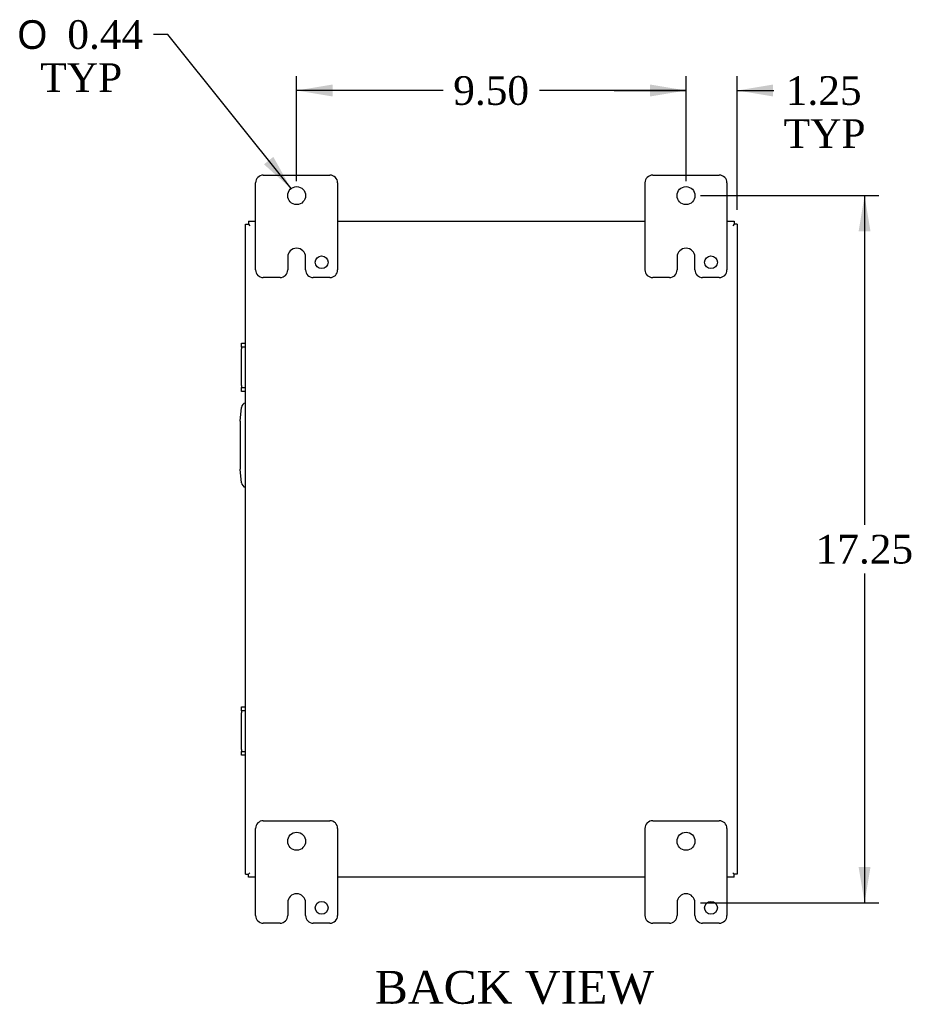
# Model space of a CAD drawing. Header units: inches. Extents: x 5 to 118, y 3 to 78.
# Tile 5 of 6: x 83 to 105, y 28 to 52. Entities that reach past the tile are written whole.
import ezdxf
from ezdxf.enums import TextEntityAlignment as Align

# ---------------------------------------------------------------- set-up
doc = ezdxf.new("R2010")
doc.units = ezdxf.units.IN
doc.header["$MEASUREMENT"] = 0
for name, color, linetype in [('COM40153-2', 7, 'CONTINUOUS'), ('COM42667', 7, 'CONTINUOUS'), ('COM48423', 7, 'CONTINUOUS'), ('DEFAULT', 7, 'CONTINUOUS'), ('FET07710', 7, 'CONTINUOUS')]:
    doc.layers.add(name, color=color, linetype=linetype)
doc.styles.add('SEACAD_SOLID_EDGE_ANSI1_SY', font='txt')
doc.styles.add('SEACAD_TIMES_NEW_ROMAN', font='times.ttf')

# ---------------------------------------------------------------- blocks, each defined once
blk = doc.blocks.new('GDIMGGROUP8')
at = {"layer": 'DEFAULT', "linetype": 'Continuous'}
for points in [[(91.038, 50.463), (90.163, 50.317), (91.038, 50.172)], [(98.788, 50.463), (98.788, 50.172), (99.663, 50.317)]]:
    blk.add_hatch(color=136, dxfattribs=at).paths.add_polyline_path(points)
at = {"layer": 'DEFAULT', "color": 136, "linetype": 'Continuous'}
for p, q in [((90.163, 48.103), (90.163, 50.667)), ((99.663, 48.103), (99.663, 50.667)), ((93.739, 50.317), (90.163, 50.317)), ((99.663, 50.317), (96.087, 50.317))]:
    blk.add_line(p, q, dxfattribs=at)
at = {"layer": 'DEFAULT', "color": 136, "linetype": 'Continuous', "style": 'SEACAD_TIMES_NEW_ROMAN'}
blk.add_text('9.50', height=0.7, dxfattribs=at).set_placement((93.984, 50.667), align=Align.TOP_LEFT)
blk = doc.blocks.new('GDIMGGROUP9')
at = {"layer": 'DEFAULT', "linetype": 'Continuous'}
for points in [[(98.788, 50.463), (98.788, 50.172), (99.663, 50.317)], [(101.788, 50.463), (100.913, 50.317), (101.788, 50.172)]]:
    blk.add_hatch(color=136, dxfattribs=at).paths.add_polyline_path(points)
at = {"layer": 'DEFAULT', "color": 136, "linetype": 'Continuous'}
for p, q in [((99.663, 48.322), (99.663, 50.667)), ((100.913, 47.406), (100.913, 50.667)), ((97.913, 50.317), (99.663, 50.317)), ((100.913, 50.317), (101.802, 50.317))]:
    blk.add_line(p, q, dxfattribs=at)
at = {"layer": 'DEFAULT', "color": 136, "linetype": 'Continuous', "style": 'SEACAD_TIMES_NEW_ROMAN'}
for s, p in [('1.25', (102.097, 50.667)), ('TYP', (102.047, 49.617))]:
    blk.add_text(s, height=0.7, dxfattribs=at).set_placement(p, align=Align.TOP_LEFT)
blk = doc.blocks.new('GDIMGGROUP10')
at = {"layer": 'DEFAULT', "linetype": 'Continuous'}
for points in [[(104.165, 46.878), (104.02, 47.753), (103.874, 46.878)], [(104.165, 31.378), (103.874, 31.378), (104.02, 30.503)]]:
    blk.add_hatch(color=136, dxfattribs=at).paths.add_polyline_path(points)
at = {"layer": 'DEFAULT', "color": 136, "linetype": 'Continuous'}
for p, q in [((100.013, 47.753), (104.37, 47.753)), ((104.02, 47.753), (104.02, 39.723)), ((104.02, 38.533), (104.02, 30.503)), ((100.013, 30.503), (104.37, 30.503))]:
    blk.add_line(p, q, dxfattribs=at)
at = {"layer": 'DEFAULT', "color": 136, "linetype": 'Continuous', "style": 'SEACAD_TIMES_NEW_ROMAN'}
blk.add_text('17.25', height=0.7, dxfattribs=at).set_placement((102.825, 39.478), align=Align.TOP_LEFT)
blk = doc.blocks.new('GDIMGGROUP16')
at = {"layer": 'DEFAULT', "linetype": 'Continuous'}
blk.add_hatch(color=136, dxfattribs=at).paths.add_polyline_path([(89.366, 48.516), (90.026, 47.924), (89.594, 48.698)])
at = {"layer": 'DEFAULT', "color": 136, "linetype": 'Continuous'}
for p, q in [((87.021, 51.682), (86.671, 51.682)), ((90.026, 47.924), (87.021, 51.682))]:
    blk.add_line(p, q, dxfattribs=at)
for s, style, p in [('O', 'SEACAD_SOLID_EDGE_ANSI1_SY', (83.35, 52.032)), ('0.44', 'SEACAD_TIMES_NEW_ROMAN', (84.568, 52.032)), ('TYP', 'SEACAD_TIMES_NEW_ROMAN', (83.909, 50.982))]:
    blk.add_text(s, height=0.7, dxfattribs=dict(at, style=style)).set_placement(p, align=Align.TOP_LEFT)

msp = doc.modelspace()

# ---------------------------------------------------------------- linework, layer by layer
at = {"layer": 'COM40153-2', "color": 7, "linetype": 'Continuous'}
for p, q in [((88.788, 42.254), (88.817, 42.588)), ((88.788, 42.254), (88.788, 41.083)), ((88.817, 40.748), (88.788, 41.083))]:
    msp.add_line(p, q, dxfattribs=at)
for centre, start, end in [((88.942, 42.577), 103.3006, 175), ((88.942, 40.759), 185, 256.6994)]:
    msp.add_arc(centre, 0.125, start, end, dxfattribs=at)
at = {"layer": 'COM42667', "color": 7, "linetype": 'Continuous'}
for p, q in [((88.817, 44.06), (88.817, 44.155)), ((88.817, 44.155), (88.913, 44.155)), ((88.817, 44.06), (88.817, 44.012)), ((88.913, 44.06), (88.817, 44.06)), ((88.817, 43.12), (88.817, 44.012)), ((88.817, 43.12), (88.817, 43.072)), ((88.817, 42.977), (88.817, 43.072)), ((88.817, 43.072), (88.913, 43.072)), ((88.913, 42.977), (88.817, 42.977)), ((88.817, 35.184), (88.817, 35.279)), ((88.817, 35.279), (88.913, 35.279)), ((88.817, 35.184), (88.817, 35.136)), ((88.913, 35.184), (88.817, 35.184)), ((88.817, 34.244), (88.817, 35.136)), ((88.817, 34.244), (88.817, 34.196)), ((88.817, 34.101), (88.817, 34.196)), ((88.817, 34.196), (88.913, 34.196)), ((88.913, 34.101), (88.817, 34.101))]:
    msp.add_line(p, q, dxfattribs=at)
at = {"layer": 'COM48423', "color": 7, "linetype": 'Continuous'}
for p, q in [((88.985, 47.128), (88.985, 47.056)), ((88.985, 47.128), (89.163, 47.128)), ((91.163, 47.128), (98.663, 47.128)), ((100.663, 47.128), (100.841, 47.128)), ((100.841, 47.128), (100.841, 47.056)), ((88.913, 47.056), (88.985, 47.056)), ((88.913, 31.2), (88.913, 47.056)), ((88.985, 47.056), (89.021, 47.02)), ((88.985, 47.056), (89.021, 47.02)), ((100.841, 47.056), (100.805, 47.02)), ((100.841, 47.056), (100.805, 47.02)), ((100.913, 47.056), (100.841, 47.056)), ((100.913, 47.056), (100.913, 31.2)), ((88.985, 31.2), (89.021, 31.236)), ((88.985, 31.2), (89.021, 31.236)), ((100.841, 31.2), (100.805, 31.236)), ((100.841, 31.2), (100.805, 31.236)), ((88.913, 31.2), (88.985, 31.2)), ((88.985, 31.128), (88.985, 31.2)), ((89.163, 31.128), (88.985, 31.128)), ((98.663, 31.128), (91.163, 31.128)), ((100.841, 31.128), (100.663, 31.128)), ((100.913, 31.2), (100.841, 31.2)), ((100.841, 31.128), (100.841, 31.2))]:
    msp.add_line(p, q, dxfattribs=at)
at = {"layer": 'FET07710', "color": 7, "linetype": 'Continuous'}
for p, q in [((89.163, 45.941), (89.163, 48.066)), ((89.35, 48.253), (90.975, 48.253)), ((91.163, 48.066), (91.163, 45.941)), ((98.663, 45.941), (98.663, 48.066)), ((98.85, 48.253), (100.475, 48.253)), ((100.663, 48.066), (100.663, 45.941)), ((90.163, 46.471), (90.163, 46.471)), ((99.663, 46.471), (99.663, 46.471)), ((89.945, 46.253), (89.945, 45.941)), ((90.381, 45.941), (90.381, 46.253)), ((99.445, 46.253), (99.445, 45.941)), ((99.881, 45.941), (99.881, 46.253)), ((89.757, 45.753), (89.35, 45.753)), ((90.975, 45.753), (90.569, 45.753)), ((99.257, 45.753), (98.85, 45.753)), ((100.475, 45.753), (100.069, 45.753)), ((89.35, 32.503), (90.975, 32.503)), ((98.85, 32.503), (100.475, 32.503)), ((89.163, 30.191), (89.163, 32.316)), ((91.163, 32.316), (91.163, 30.191)), ((98.663, 30.191), (98.663, 32.316)), ((100.663, 32.316), (100.663, 30.191)), ((90.163, 30.721), (90.163, 30.721)), ((99.663, 30.721), (99.663, 30.721)), ((89.945, 30.503), (89.945, 30.191)), ((90.381, 30.191), (90.381, 30.503)), ((99.445, 30.503), (99.445, 30.191)), ((99.881, 30.191), (99.881, 30.503)), ((89.757, 30.003), (89.35, 30.003)), ((90.975, 30.003), (90.569, 30.003)), ((99.257, 30.003), (98.85, 30.003)), ((100.475, 30.003), (100.069, 30.003))]:
    msp.add_line(p, q, dxfattribs=at)
for centre, radius in [((90.163, 47.753), 0.219), ((99.663, 47.753), 0.219), ((90.772, 46.128), 0.156), ((100.272, 46.128), 0.156), ((90.163, 32.003), 0.219), ((99.663, 32.003), 0.219), ((90.772, 30.378), 0.156), ((100.272, 30.378), 0.156)]:
    msp.add_circle(centre, radius, dxfattribs=at)
for centre, radius, start, end in [((89.35, 48.066), 0.188, 90, 180), ((90.975, 48.066), 0.188, 0, 90), ((98.85, 48.066), 0.188, 90, 180), ((100.475, 48.066), 0.188, 0, 90), ((90.163, 46.253), 0.218, 90, 180), ((90.163, 46.253), 0.218, 0, 90), ((99.663, 46.253), 0.218, 90, 180), ((99.663, 46.253), 0.218, 0, 90), ((89.35, 45.941), 0.188, 180, 270), ((89.757, 45.941), 0.188, 270, 0), ((90.569, 45.941), 0.188, 180, 270), ((90.975, 45.941), 0.188, 270, 0), ((98.85, 45.941), 0.188, 180, 270), ((99.257, 45.941), 0.188, 270, 0), ((100.069, 45.941), 0.188, 180, 270), ((100.475, 45.941), 0.188, 270, 0), ((89.35, 32.316), 0.188, 90, 180), ((90.975, 32.316), 0.188, 0, 90), ((98.85, 32.316), 0.188, 90, 180), ((100.475, 32.316), 0.187, 0, 90), ((90.163, 30.503), 0.218, 90, 180), ((90.163, 30.503), 0.218, 0, 90), ((99.663, 30.503), 0.218, 90, 180), ((99.663, 30.503), 0.218, 0, 90), ((89.35, 30.191), 0.188, 180, 270), ((89.757, 30.191), 0.188, 270, 0), ((90.569, 30.191), 0.188, 180, 270), ((90.975, 30.191), 0.188, 270, 0), ((98.85, 30.191), 0.188, 180, 270), ((99.257, 30.191), 0.188, 270, 0), ((100.069, 30.191), 0.188, 180, 270), ((100.475, 30.191), 0.188, 270, 0)]:
    msp.add_arc(centre, radius, start, end, dxfattribs=at)

# ---------------------------------------------------------------- block references
at = {"layer": 'DEFAULT', "color": 7}
for name in ['GDIMGGROUP16', 'GDIMGGROUP8', 'GDIMGGROUP9', 'GDIMGGROUP10']:
    msp.add_blockref(name, (0, 0), dxfattribs=at)

# ---------------------------------------------------------------- texts
at = {"layer": 'DEFAULT', "color": 7, "linetype": 'Continuous', "style": 'SEACAD_TIMES_NEW_ROMAN'}
msp.add_text('BACK VIEW', height=0.8, dxfattribs=at).set_placement((92.071, 28.839), align=Align.TOP_LEFT)

doc.saveas('drawing.dxf')
